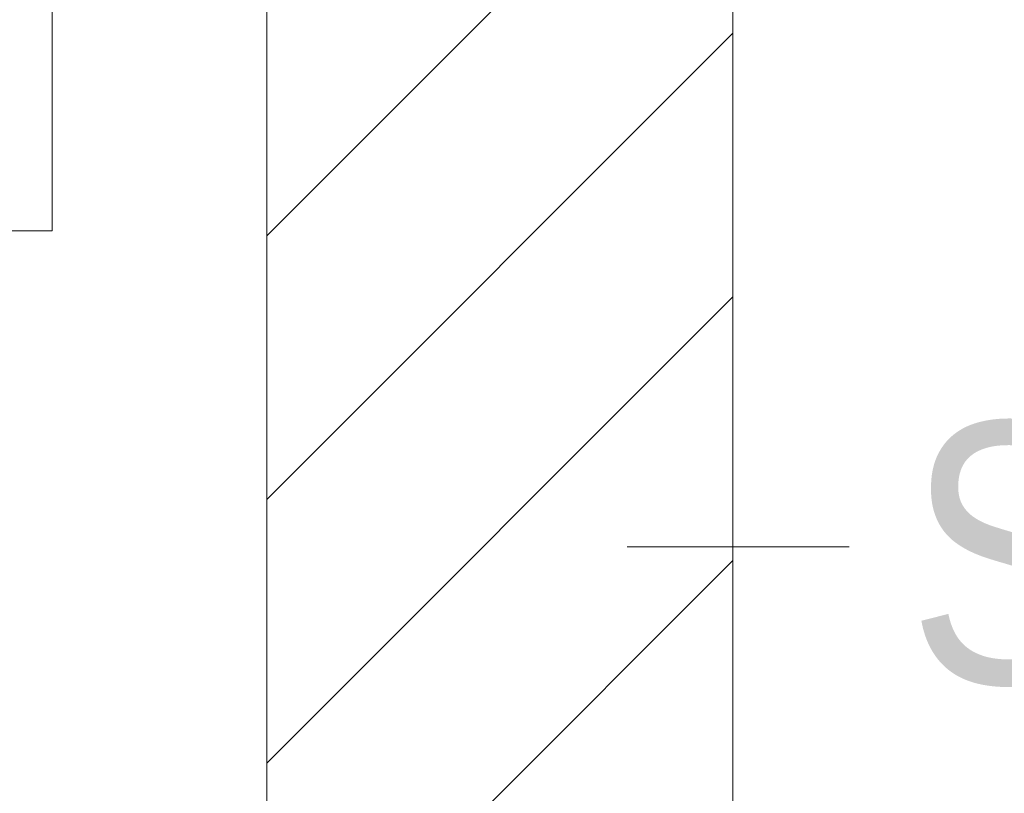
# Model space of a CAD drawing. Extents: x -620 to 300, y 62 to 1107.
# Tile 187 of 256: x 212.58 to 217.87, y 718.89 to 723.04. Entities that reach past the tile are written whole.
import ezdxf
from ezdxf.lldxf.tags import DXFTag

# ---------------------------------------------------------------- set-up
doc = ezdxf.new("R2010")
doc.units = 0
doc.layers.get('0').update_dxf_attribs({"lineweight": 35})
doc.layers.add('E_Detail_Beschriftung', color=7, linetype='Continuous', lineweight=13, true_color=0x009900)
doc.layers.add('E_Detail_Wandschraffur', color=7, linetype='Continuous', lineweight=5, true_color=0xc0c0c0)
doc.layers.add('E_Detail_Linie_Text_Bem', color=7, linetype='Continuous', lineweight=13)
doc.styles.get("Standard").update_dxf_attribs({"font": 'ARIALN.TTF'})
tags = doc.linetypes.add('fein_strichliert', pattern=[4, 1, -2, 1]).pattern_tags.tags
tags[8:9] = [DXFTag(74, 4), DXFTag(75, 0), DXFTag(340, '0'), DXFTag(46, 0.0), DXFTag(50, 0.0), DXFTag(44, 0.0), DXFTag(45, 0.0)]
tags[6:7] = [DXFTag(74, 4), DXFTag(75, 0), DXFTag(340, '0'), DXFTag(46, 0.0), DXFTag(50, 0.0), DXFTag(44, 0.0), DXFTag(45, 0.0)]
tags[4:5] = [DXFTag(74, 4), DXFTag(75, 0), DXFTag(340, '0'), DXFTag(46, 0.0), DXFTag(50, 0.0), DXFTag(44, 0.0), DXFTag(45, 0.0)]

# ---------------------------------------------------------------- blocks, each defined once
blk = doc.blocks.new('Referenz-A06G9G0Z8I')
at = {"layer": 'E_Detail_Linie_Text_Bem', "linetype": 'Continuous', "ltscale": 0.13}
for p, q in [((213.9112, 723.7001), (213.9112, 683.7001)), ((216.4112, 711.9001), (216.4112, 723.7001))]:
    blk.add_line(p, q, dxfattribs=at)
at = {"layer": 'E_Detail_Linie_Text_Bem', "color": 0, "linetype": 'Continuous', "ltscale": 0.13}
for p, q in [((212.7594, 723.5557), (212.7594, 721.9077)), ((212.7594, 721.9077), (212.5039, 721.9077)), ((217.0349, 720.2122), (215.8432, 720.2122))]:
    blk.add_line(p, q, dxfattribs=at)
at = {"layer": 'E_Detail_Wandschraffur', "linetype": 'fein_strichliert', "ltscale": 0.13}
for p, q in [((213.9112, 721.8808), (215.7305, 723.7001)), ((213.9112, 719.0524), (216.4112, 721.5524))]:
    blk.add_line(p, q, dxfattribs=at)
at = {"layer": 'E_Detail_Wandschraffur', "linetype": 'ByBlock', "ltscale": 0.13}
for p, q in [((213.9112, 720.4666), (216.4112, 722.9666)), ((213.9112, 717.6381), (216.4112, 720.1381))]:
    blk.add_line(p, q, dxfattribs=at)
at = {"layer": 'E_Detail_Beschriftung', "linetype": 'Continuous', "ltscale": 0.13, "char_height": 1.4, "attachment_point": 1}
for s, insert in [('{\\fArial Narrow;Endtüllen}', (205.8627, 722.748)), ('{\\fArial Narrow;Stahlbeton}', (217.3494, 720.8797))]:
    blk.add_mtext(s, dxfattribs=dict(at, insert=insert))

msp = doc.modelspace()

# ---------------------------------------------------------------- block references
at = {"color": 8, "lineweight": 25, "ltscale": 0.25, "true_color": 0x808080}
msp.add_blockref('Referenz-A06G9G0Z8I', (0, 0), dxfattribs=at)

doc.saveas('drawing.dxf')
